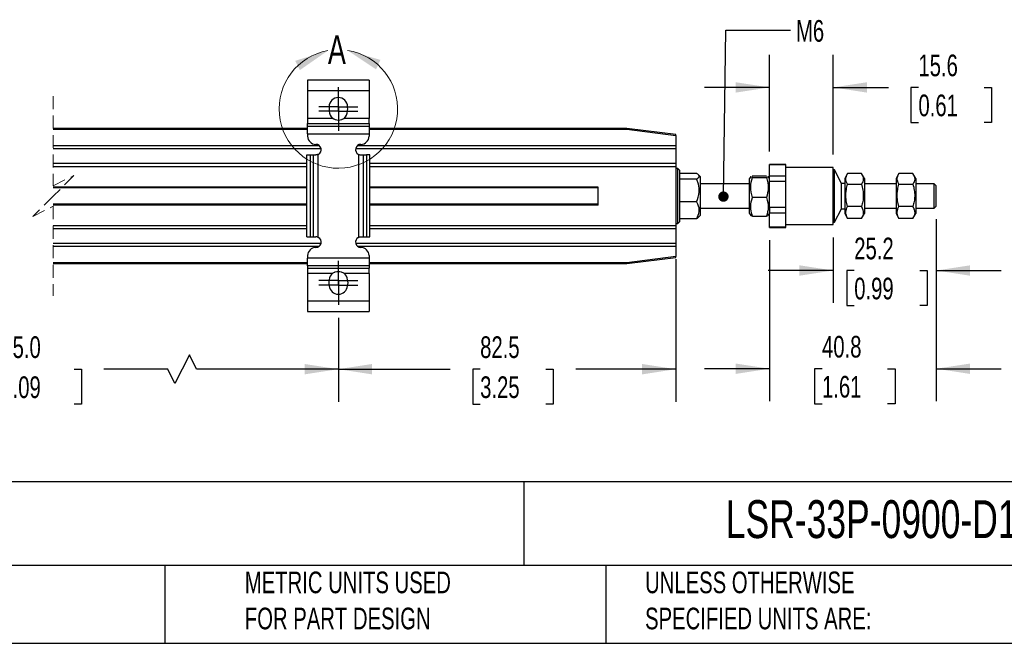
# Model space of a CAD drawing. Header units: millimetres. Extents: x 16 to 683, y 16 to 524.
# Tile 2 of 8: x 266 to 507, y 16 to 168. Entities that reach past the tile are written whole.
import ezdxf

# ---------------------------------------------------------------- set-up
doc = ezdxf.new("R2010")
doc.units = ezdxf.units.MM
doc.header["$LTSCALE"] = 2.5
doc.linetypes.add('CENTERX2', pattern=[20.32, 12.7, -2.54, 2.54, -2.54])
doc.linetypes.add('HIDDEN', pattern=[1.905, 1.27, -0.635])
doc.layers.add('CENTER', color=40, linetype='CENTERX2')
doc.layers.add('DIMENSIONS', color=140, linetype='Continuous', lineweight=25)
doc.layers.add('TEXT', color=140, linetype='Continuous', lineweight=25)
doc.styles.add('SLDTEXTSTYLE0', font='TXT', dxfattribs={"width": 0.7})
doc.dimstyles.new('SLDDIMSTYLE0', dxfattribs={"dimtxt": 5.39502, "dimasz": 8.255, "dimexe": 0, "dimexo": 0.0625, "dimgap": 1.348755, "dimtad": 0, "dimtih": 1, "dimtoh": 1, "dimrnd": 1e-09, "dimzin": 12, "dimdsep": 46, "dimtxsty": 'SLDTEXTSTYLE0', "dimsah": 1, "dimcen": 0.09, "dimadec": 0, "dimazin": 3, "dimtfac": 1, "dimtofl": 0, "dimtmove": 0, "dimatfit": 3, "dimfxl": 0, "dimfrac": 2, "dimtolj": 1, "dimtzin": 12, "dimarcsym": 0})
doc.dimstyles.new('SLDDIMSTYLE1', dxfattribs={"dimtxt": 5.39502, "dimasz": 8.255, "dimexe": 0, "dimexo": 0.0625, "dimgap": 1.348755, "dimtad": 0, "dimtih": 1, "dimtoh": 1, "dimrnd": 1e-09, "dimzin": 4, "dimdsep": 46, "dimtxsty": 'SLDTEXTSTYLE0', "dimsah": 1, "dimcen": 0.09, "dimadec": 0, "dimazin": 1, "dimtfac": 1, "dimtofl": 0, "dimtmove": 0, "dimatfit": 3, "dimfxl": 0, "dimfrac": 2, "dimtolj": 1, "dimtzin": 12, "dimarcsym": 0})
doc.dimstyles.new('SLDDIMSTYLE2', dxfattribs={"dimtxt": 5.39502, "dimasz": 8.255, "dimexe": 0, "dimexo": 0.0625, "dimgap": 1.348755, "dimtad": 0, "dimtih": 1, "dimtoh": 1, "dimrnd": 1e-09, "dimzin": 12, "dimdsep": 46, "dimtxsty": 'SLDTEXTSTYLE0', "dimsah": 1, "dimcen": 0.09, "dimadec": 0, "dimazin": 3, "dimtfac": 1, "dimtmove": 0, "dimatfit": 0, "dimfxl": 0, "dimfrac": 2, "dimtolj": 1, "dimtzin": 12, "dimarcsym": 0})
doc.dimstyles.new('SLDDIMSTYLE5', dxfattribs={"dimtxt": 0.18, "dimasz": 2.54, "dimexe": 0, "dimexo": 0.0625, "dimgap": 0, "dimtad": 0, "dimtih": 1, "dimtoh": 1, "dimdec": 0, "dimrnd": 1e-09, "dimzin": 0, "dimdsep": 46, "dimtxsty": 'Standard', "dimblk1": 'DOT', "dimblk2": 'DOT', "dimsah": 1, "dimcen": 0.09, "dimadec": 0, "dimazin": 0, "dimtfac": 2.54, "dimtdec": 0, "dimtofl": 0, "dimtmove": 0, "dimatfit": 3, "dimldrblk": 'DOT', "dimfxl": 0, "dimfrac": 2, "dimtolj": 1, "dimtzin": 0, "dimarcsym": 0})

# ---------------------------------------------------------------- blocks, each defined once
blk = doc.blocks.new('_D_10')
at = {"layer": 'DIMENSIONS'}
for p, q in [((449.4, 136.08), (449.4, 159.69)), ((465, 135.38), (465, 159.69)), ((449.4, 151.75), (433.53, 151.75)), ((465, 151.75), (478.51, 151.75)), ((485.83, 151.75), (484.01, 151.75)), ((484.01, 151.75), (484.01, 143.18)), ((501.86, 151.75), (503.67, 151.75)), ((503.67, 151.75), (503.67, 143.18)), ((484.01, 143.18), (485.83, 143.18)), ((503.67, 143.18), (501.86, 143.18))]:
    blk.add_line(p, q, dxfattribs=at)
for points in [[(449.4, 151.75), (441.15, 153.02), (441.15, 150.48)], [(465, 151.75), (473.26, 150.48), (473.26, 153.02)]]:
    blk.add_solid(points, dxfattribs=at)
at = {"layer": 'DIMENSIONS', "char_height": 5.292, "attachment_point": 1, "style": 'SLDTEXTSTYLE0'}
for s, insert in [('15.6', (485.83, 159.78)), ('0.61', (485.83, 150))]:
    blk.add_mtext(s, dxfattribs=dict(at, insert=insert))
blk = doc.blocks.new('_D_11')
at = {"layer": 'DIMENSIONS'}
for p, q in [((490.2, 119.53), (490.2, 99.06)), ((465, 115.03), (465, 99.06)), ((465, 107), (449.13, 107)), ((470.14, 107), (468.33, 107)), ((468.33, 107), (468.33, 98.42)), ((486.17, 107), (487.98, 107)), ((487.98, 107), (487.98, 98.42)), ((490.2, 107), (506.08, 107)), ((468.33, 98.42), (470.14, 98.42)), ((487.98, 98.42), (486.17, 98.42))]:
    blk.add_line(p, q, dxfattribs=at)
for points in [[(465, 107), (456.75, 108.27), (456.75, 105.73)], [(490.2, 107), (498.46, 105.73), (498.46, 108.27)]]:
    blk.add_solid(points, dxfattribs=at)
at = {"layer": 'DIMENSIONS', "char_height": 5.292, "attachment_point": 1, "style": 'SLDTEXTSTYLE0'}
for s, insert in [('25.2', (470.14, 115.03)), ('0.99', (470.14, 105.24))]:
    blk.add_mtext(s, dxfattribs=dict(at, insert=insert))
blk = doc.blocks.new('_D_12')
at = {"layer": 'DIMENSIONS'}
for p, q in [((490.2, 119.53), (490.2, 75.06)), ((449.4, 114.42), (449.4, 75.06)), ((449.4, 82.99), (433.53, 82.99)), ((462.27, 82.99), (460.46, 82.99)), ((460.46, 82.99), (460.46, 74.42)), ((478.3, 82.99), (480.12, 82.99)), ((480.12, 82.99), (480.12, 74.42)), ((490.2, 82.99), (506.08, 82.99)), ((460.46, 74.42), (462.27, 74.42)), ((480.12, 74.42), (478.3, 74.42))]:
    blk.add_line(p, q, dxfattribs=at)
for points in [[(449.4, 82.99), (441.15, 84.26), (441.15, 81.72)], [(490.2, 82.99), (498.46, 81.72), (498.46, 84.26)]]:
    blk.add_solid(points, dxfattribs=at)
at = {"layer": 'DIMENSIONS', "char_height": 5.292, "attachment_point": 1, "style": 'SLDTEXTSTYLE0'}
for s, insert in [('40.8', (462.27, 91.02)), ('1.61', (462.27, 81.24))]:
    blk.add_mtext(s, dxfattribs=dict(at, insert=insert))
blk = doc.blocks.new('_D_13')
at = {"layer": 'DIMENSIONS'}
for p, q in [((426.55, 109.78), (426.55, 74.94)), ((344.05, 95.47), (344.05, 74.94)), ((344.05, 82.88), (371.4, 82.88)), ((378.71, 82.88), (376.9, 82.88)), ((376.9, 82.88), (376.9, 74.3)), ((394.75, 82.88), (396.56, 82.88)), ((396.56, 82.88), (396.56, 74.3)), ((426.55, 82.88), (402.06, 82.88)), ((376.9, 74.3), (378.71, 74.3)), ((396.56, 74.3), (394.75, 74.3))]:
    blk.add_line(p, q, dxfattribs=at)
for points in [[(344.05, 82.88), (352.31, 81.61), (352.31, 84.15)], [(426.55, 82.88), (418.3, 84.15), (418.3, 81.61)]]:
    blk.add_solid(points, dxfattribs=at)
at = {"layer": 'DIMENSIONS', "char_height": 5.292, "attachment_point": 1, "style": 'SLDTEXTSTYLE0'}
for s, insert in [('82.5', (378.71, 90.91)), ('3.25', (378.71, 81.12))]:
    blk.add_mtext(s, dxfattribs=dict(at, insert=insert))
blk = doc.blocks.new('_D_14')
at = {"layer": 'DIMENSIONS'}
for p, q in [((188.08, 95.47), (188.08, 74.94)), ((344.05, 95.47), (344.05, 74.94)), ((307.64, 86.4), (304.12, 79.35)), ((309.41, 82.88), (307.64, 86.4)), ((188.08, 82.88), (251.62, 82.88)), ((258.93, 82.88), (257.12, 82.88)), ((257.12, 82.88), (257.12, 74.3)), ((279.45, 82.88), (281.26, 82.88)), ((281.26, 82.88), (281.26, 74.3)), ((302.35, 82.88), (286.76, 82.88)), ((304.12, 79.35), (302.35, 82.88)), ((344.05, 82.88), (309.41, 82.88)), ((257.12, 74.3), (258.93, 74.3)), ((281.26, 74.3), (279.45, 74.3))]:
    blk.add_line(p, q, dxfattribs=at)
for points in [[(188.08, 82.88), (196.33, 81.61), (196.33, 84.15)], [(344.05, 82.88), (335.8, 84.15), (335.8, 81.61)]]:
    blk.add_solid(points, dxfattribs=at)
at = {"layer": 'DIMENSIONS', "char_height": 5.292, "attachment_point": 1, "style": 'SLDTEXTSTYLE0'}
for s, insert in [('815.0', (258.93, 90.91)), ('32.09', (258.93, 81.12))]:
    blk.add_mtext(s, dxfattribs=dict(at, insert=insert))
blk = doc.blocks.new('_Dot')
at = {"color": 0, "linetype": 'ByBlock', "lineweight": -2}
blk.add_line((-0.5, 0), (-1, 0), dxfattribs=at)
at = {"color": 0, "linetype": 'ByBlock', "const_width": 0.5}
blk.add_lwpolyline([(-0.25, 0, 1), (0.25, 0, 1)], format="xyb", close=True, dxfattribs=at)
blk = doc.blocks.new('SW_CENTERMARKSYMBOL_0')
at = {"layer": 'CENTER', "color": 0}
for p, q in [((0, 2.54), (0, 4.79)), ((0, 0), (0, 2.54)), ((-2.54, 0), (-4.79, 0)), ((0, 0), (-2.54, 0)), ((0, 0), (0, -2.54)), ((0, 0), (2.54, 0)), ((2.54, 0), (4.79, 0)), ((0, -2.54), (0, -4.79))]:
    blk.add_line(p, q, dxfattribs=at)
blk = doc.blocks.new('SW_CENTERMARKSYMBOL_1')
at = {"layer": 'CENTER', "color": 0}
for p, q in [((0, 2.54), (0, 4.79)), ((0, 0), (0, 2.54)), ((-2.54, 0), (-4.79, 0)), ((0, 0), (-2.54, 0)), ((0, 0), (0, -2.54)), ((0, 0), (2.54, 0)), ((2.54, 0), (4.79, 0)), ((0, -2.54), (0, -4.79))]:
    blk.add_line(p, q, dxfattribs=at)
blk = doc.blocks.new('SW_CENTERMARKSYMBOL_2')
at = {"layer": 'CENTER', "color": 0}
for p, q in [((0, 2.54), (0, 4.79)), ((0, 0), (0, 2.54)), ((-2.54, 0), (-4.79, 0)), ((0, 0), (-2.54, 0)), ((0, 0), (0, -2.54)), ((0, 0), (2.54, 0)), ((2.54, 0), (4.79, 0)), ((0, -2.54), (0, -4.79))]:
    blk.add_line(p, q, dxfattribs=at)
blk = doc.blocks.new('SW_CENTERMARKSYMBOL_3')
at = {"layer": 'CENTER', "color": 0}
for p, q in [((0, 2.54), (0, 4.79)), ((0, 0), (0, 2.54)), ((-2.54, 0), (-4.79, 0)), ((0, 0), (-2.54, 0)), ((0, 0), (0, -2.54)), ((0, 0), (2.54, 0)), ((2.54, 0), (4.79, 0)), ((0, -2.54), (0, -4.79))]:
    blk.add_line(p, q, dxfattribs=at)

msp = doc.modelspace()

# ---------------------------------------------------------------- linework, layer by layer
for p, q in [((351.553, 153.488), (336.553, 153.488)), ((336.553, 153.488), (336.553, 150.988)), ((351.553, 153.488), (351.553, 150.988)), ((336.553, 150.988), (351.553, 150.988)), ((336.553, 150.988), (336.553, 144.19)), ((351.553, 150.988), (351.553, 144.19)), ((341.803, 147.038), (341.803, 146.869)), ((346.303, 146.869), (346.303, 147.038)), ((341.803, 146.108), (341.803, 145.938)), ((346.303, 145.938), (346.303, 146.108)), ((342.637, 144.19), (336.553, 144.19)), ((336.553, 144.19), (336.553, 142.941)), ((336.553, 142.941), (351.553, 142.941)), ((336.553, 142.31), (336.553, 142.941)), ((336.553, 142.31), (351.553, 142.31)), ((336.553, 140.436), (336.553, 142.31)), ((342.93, 143.978), (342.531, 144.212)), ((351.553, 144.19), (345.47, 144.19)), ((351.553, 142.941), (351.553, 144.19)), ((351.553, 142.941), (351.553, 142.31)), ((351.553, 142.31), (351.553, 140.436)), ((336.553, 141.708), (274.39, 141.708)), ((274.39, 141.508), (336.553, 141.508)), ((336.553, 140.436), (351.553, 140.436)), ((336.553, 140.436), (336.553, 139.838)), ((414.553, 141.708), (351.553, 141.708)), ((351.553, 141.508), (414.541, 141.508)), ((351.553, 140.436), (351.553, 139.838)), ((414.541, 141.508), (426.553, 140.007)), ((426.553, 140.208), (414.553, 141.708)), ((426.553, 140.007), (426.553, 140.208)), ((426.553, 140.007), (426.553, 137.458)), ((339.472, 137.458), (274.39, 137.458)), ((426.553, 137.458), (348.635, 137.458)), ((426.553, 137.458), (426.553, 136.783)), ((274.39, 136.783), (339.83, 136.783)), ((336.34, 115.238), (336.34, 135.238)), ((336.34, 135.238), (337.133, 135.238)), ((337.133, 135.238), (337.133, 115.238)), ((337.133, 135.238), (337.965, 135.238)), ((337.965, 115.238), (337.965, 135.238)), ((337.965, 135.238), (338.553, 135.238)), ((339.154, 115.092), (339.154, 135.385)), ((348.277, 136.783), (426.553, 136.783)), ((348.953, 135.385), (348.953, 115.092)), ((349.553, 135.238), (350.142, 135.238)), ((350.142, 135.238), (350.142, 115.238)), ((350.142, 135.238), (350.974, 135.238)), ((350.974, 135.238), (350.974, 115.238)), ((351.767, 135.238), (350.974, 135.238)), ((351.767, 115.238), (351.767, 135.238)), ((426.553, 136.783), (426.553, 133.133)), ((336.34, 133.133), (274.39, 133.133)), ((274.39, 132.458), (336.34, 132.458)), ((426.553, 133.133), (351.767, 133.133)), ((351.767, 132.458), (426.553, 132.458)), ((426.553, 133.133), (426.553, 132.458)), ((426.553, 132.458), (426.553, 117.958)), ((453.403, 132.908), (449.403, 132.908)), ((449.403, 132.903), (449.403, 132.908)), ((449.403, 132.903), (453.403, 132.903)), ((449.403, 130.025), (449.403, 132.903)), ((453.403, 132.903), (453.403, 132.908)), ((453.403, 131.464), (453.403, 132.903)), ((427.053, 131.908), (426.553, 131.908)), ((427.553, 131.408), (427.053, 131.908)), ((427.053, 118.769), (427.053, 131.908)), ((427.553, 126.922), (427.553, 131.408)), ((427.553, 130.757), (431.611, 130.757)), ((432.553, 129.871), (432.093, 130.414)), ((444.853, 129.977), (444.553, 129.458)), ((445.189, 130.105), (445.266, 130.137)), ((445.266, 130.137), (448.691, 130.137)), ((448.691, 130.137), (448.723, 130.121)), ((449.403, 129.458), (449.091, 130)), ((453.403, 130.025), (449.403, 130.025)), ((449.403, 128.819), (449.403, 130.025)), ((465.003, 132.208), (453.403, 132.208)), ((453.403, 130.025), (453.403, 131.464)), ((453.403, 128.819), (453.403, 130.025)), ((465.003, 118.208), (465.003, 132.208)), ((465.303, 131.608), (465.003, 131.608)), ((467.039, 128.305), (465.303, 131.608)), ((465.303, 118.808), (465.303, 131.608)), ((468.515, 130.69), (467.803, 129.458)), ((471.941, 130.69), (468.516, 130.69)), ((472.653, 129.458), (471.942, 130.69)), ((481.065, 130.69), (480.353, 129.458)), ((484.491, 130.69), (481.066, 130.69)), ((485.203, 129.458), (484.492, 130.69)), ((431.611, 129.364), (427.553, 129.364)), ((432.553, 120.545), (432.553, 129.871)), ((444.553, 128.208), (432.553, 128.208)), ((444.553, 124.914), (444.553, 129.458)), ((445.266, 129.757), (448.691, 129.757)), ((449.403, 128.819), (453.403, 128.819)), ((449.403, 122.415), (449.403, 128.819)), ((453.403, 125.617), (453.403, 128.819)), ((467.803, 128.305), (467.039, 128.305)), ((467.039, 122.111), (467.039, 128.305)), ((467.803, 129.458), (467.803, 120.958)), ((468.516, 128.108), (471.941, 128.108)), ((472.653, 129.458), (472.653, 127.455)), ((480.353, 128.208), (472.653, 128.208)), ((480.353, 129.458), (480.353, 120.958)), ((481.066, 128.108), (484.491, 128.108)), ((485.203, 129.458), (485.203, 127.455)), ((489.703, 128.208), (485.203, 128.208)), ((490.203, 127.708), (489.703, 128.208)), ((489.703, 122.208), (489.703, 128.208)), ((490.203, 122.708), (490.203, 127.708)), ((336.34, 127.408), (274.39, 127.408)), ((336.34, 127.208), (274.39, 127.208)), ((407.553, 127.408), (351.767, 127.408)), ((407.553, 127.208), (351.767, 127.208)), ((407.553, 123.008), (407.553, 127.408)), ((427.553, 119.008), (427.553, 126.922)), ((453.403, 122.415), (453.403, 125.617)), ((472.653, 127.455), (472.653, 120.958)), ((485.203, 127.455), (485.203, 120.958)), ((336.34, 123.208), (274.39, 123.208)), ((336.34, 123.008), (274.39, 123.008)), ((407.553, 123.208), (351.767, 123.208)), ((407.553, 123.008), (351.767, 123.008)), ((431.611, 123.816), (427.553, 123.816)), ((444.553, 120.958), (444.553, 124.914)), ((448.691, 124.828), (445.266, 124.828)), ((432.093, 120.002), (432.553, 120.545)), ((432.553, 122.208), (444.553, 122.208)), ((444.553, 120.958), (444.853, 120.439)), ((444.866, 120.447), (445.266, 120.279)), ((448.691, 120.279), (449.038, 120.447)), ((449.091, 120.417), (449.403, 120.958)), ((453.403, 122.415), (449.403, 122.415)), ((449.403, 122.415), (449.403, 121.124)), ((449.403, 121.124), (453.403, 121.124)), ((449.403, 117.597), (449.403, 121.124)), ((453.403, 121.124), (453.403, 122.415)), ((453.403, 119.361), (453.403, 121.124)), ((465.303, 118.808), (467.039, 122.111)), ((467.039, 122.111), (467.803, 122.111)), ((467.803, 120.958), (468.515, 119.726)), ((471.941, 122.627), (468.516, 122.627)), ((471.942, 119.726), (472.653, 120.958)), ((472.653, 122.208), (480.353, 122.208)), ((480.353, 120.958), (481.065, 119.726)), ((484.491, 122.627), (481.066, 122.627)), ((484.492, 119.726), (485.203, 120.958)), ((485.203, 122.208), (489.703, 122.208)), ((489.703, 122.208), (490.203, 122.708)), ((336.34, 117.958), (274.39, 117.958)), ((426.553, 117.958), (351.767, 117.958)), ((426.553, 118.508), (427.053, 118.508)), ((426.553, 117.958), (426.553, 117.283)), ((427.053, 118.508), (427.553, 119.008)), ((427.053, 118.508), (427.053, 118.769)), ((431.611, 119.66), (427.553, 119.66)), ((445.266, 120.279), (448.691, 120.279)), ((453.403, 117.597), (453.403, 119.361)), ((453.403, 118.208), (465.003, 118.208)), ((465.003, 118.808), (465.303, 118.808)), ((468.482, 119.823), (468.516, 119.726)), ((471.941, 119.726), (468.516, 119.726)), ((471.941, 119.726), (471.97, 119.823)), ((481.018, 119.824), (481.066, 119.726)), ((484.491, 119.726), (481.066, 119.726)), ((484.491, 119.726), (484.537, 119.824)), ((274.39, 117.283), (336.34, 117.283)), ((351.767, 117.283), (426.553, 117.283)), ((426.553, 117.283), (426.553, 113.633)), ((453.403, 117.597), (449.403, 117.597)), ((449.403, 117.508), (449.403, 117.597)), ((449.403, 117.508), (453.403, 117.508)), ((453.403, 117.508), (453.403, 117.597)), ((339.817, 113.633), (274.39, 113.633)), ((336.34, 115.238), (337.133, 115.238)), ((337.133, 115.238), (337.965, 115.238)), ((337.965, 115.238), (338.553, 115.238)), ((426.553, 113.633), (348.29, 113.633)), ((349.553, 115.238), (350.142, 115.238)), ((350.142, 115.238), (350.974, 115.238)), ((350.974, 115.238), (351.767, 115.238)), ((426.553, 113.633), (426.553, 112.958)), ((274.39, 112.958), (339.407, 112.958)), ((348.7, 112.958), (426.553, 112.958)), ((426.553, 112.958), (426.553, 110.41)), ((336.553, 108.908), (274.39, 108.908)), ((274.39, 108.708), (336.553, 108.708)), ((336.553, 110.638), (336.553, 110.041)), ((351.553, 110.041), (336.553, 110.041)), ((336.553, 108.167), (336.553, 110.041)), ((351.553, 110.638), (351.553, 110.041)), ((351.553, 110.041), (351.553, 108.167)), ((414.541, 108.908), (351.553, 108.908)), ((351.553, 108.708), (414.553, 108.708)), ((426.553, 110.41), (414.541, 108.908)), ((414.553, 108.708), (426.553, 110.208)), ((426.553, 110.208), (426.553, 110.41)), ((351.553, 108.167), (336.553, 108.167)), ((336.553, 108.167), (336.553, 107.536)), ((336.553, 107.536), (351.553, 107.536)), ((336.553, 107.536), (336.553, 106.287)), ((342.637, 106.287), (336.553, 106.287)), ((336.553, 106.287), (336.553, 99.488)), ((342.765, 106.417), (343.17, 106.574)), ((345.148, 106.492), (345.341, 106.417)), ((351.553, 106.287), (345.47, 106.287)), ((351.553, 108.167), (351.553, 107.536)), ((351.553, 106.287), (351.553, 107.536)), ((351.553, 106.287), (351.553, 99.488)), ((336.553, 99.488), (336.553, 96.988)), ((351.553, 99.488), (336.553, 99.488)), ((351.553, 99.488), (351.553, 96.988)), ((336.553, 96.988), (351.553, 96.988))]:
    msp.add_line(p, q)
at = {"color": 7, "linetype": 'HIDDEN', "lineweight": 18}
for p, q in [((274.39, 149.646), (274.39, 127.708)), ((274.39, 127.708), (279.39, 130.208)), ((279.39, 130.208), (274.39, 125.208)), ((274.39, 125.208), (269.39, 120.208)), ((269.39, 120.208), (274.39, 122.708)), ((274.39, 122.708), (274.39, 100.771))]:
    msp.add_line(p, q, dxfattribs=at)
at = {"flags": 128}
for points in [[(414.541, 141.508), (414.543, 141.547), (414.546, 141.585), (414.548, 141.619), (414.55, 141.65), (414.551, 141.674), (414.552, 141.693), (414.553, 141.704), (414.553, 141.708)], [(414.541, 108.908), (414.543, 108.869), (414.546, 108.832), (414.548, 108.797), (414.55, 108.767), (414.551, 108.742), (414.552, 108.723), (414.553, 108.712), (414.553, 108.708)]]:
    msp.add_lwpolyline(points, dxfattribs=at)
at = {"color": 7, "linetype": 'Continuous', "lineweight": 18}
msp.add_arc((344.053, 146.488), 14.487, 100.17778, 81.03268, dxfattribs=at)
for centre, radius, start, end in [((344.053, 147.038), 2.25, 0.00005, 179.99995), ((344.054, 146.488), 2.282, 170.40579, 189.59421), ((344.053, 146.488), 2.282, 350.40579, 9.59421), ((344.053, 145.938), 2.25, 179.99991, 230.99509), ((344.053, 145.938), 2.25, 309.00491, 0.00009), ((338.553, 139.838), 2, 180.00036, 269.99974), ((349.553, 139.838), 2, 270.00026, 359.99964), ((338.553, 136.538), 1.3, 297.49592, 89.99988), ((349.553, 136.538), 1.3, 90.00012, 242.50408), ((338.553, 113.938), 1.3, 270.00012, 62.50408), ((349.553, 113.938), 1.3, 117.49592, 269.99988), ((338.553, 110.638), 2, 90.00026, 179.99964), ((349.553, 110.638), 2, 0.00036, 89.99974), ((344.053, 104.538), 2.25, 129.00503, 174.64037), ((344.053, 104.538), 2.25, 5.35963, 50.99497), ((344.053, 103.988), 2.365, 161.25512, 198.74488), ((344.054, 103.988), 2.365, 341.25512, 18.74488), ((344.053, 103.438), 2.25, 185.35954, 354.64046)]:
    msp.add_arc(centre, radius, start, end)
for points, knots in [([(345.47, 144.19), (345.259, 144.051), (344.839, 143.773), (344.084, 143.651), (343.305, 143.756), (342.866, 144.041), (342.637, 144.19)], [0, 0, 0, 0, 0.2453425, 0.4905604, 0.7346792, 1, 1, 1, 1]), ([(345.42, 144.114), (345.258, 144.015), (345.077, 143.906), (344.873, 143.868), (344.853, 143.864)], [0, 0, 0, 0, 0.902042, 1, 1, 1, 1]), ([(339.154, 135.385), (339.048, 135.339), (338.856, 135.255), (338.647, 135.243), (338.553, 135.238)], [0, 0, 0, 0, 0.5524367, 1, 1, 1, 1]), ([(348.953, 135.385), (349.059, 135.339), (349.251, 135.255), (349.46, 135.243), (349.553, 135.238)], [0, 0, 0, 0, 0.5524367, 1, 1, 1, 1]), ([(431.611, 129.364), (431.917, 129.53), (432.465, 129.828), (432.026, 130.532), (431.721, 130.697), (431.611, 130.757)], [0, 0, 0, 0, 0.4479667, 0.801733, 1, 1, 1, 1]), ([(445.266, 129.757), (444.99, 129.828), (444.7, 129.903), (444.859, 129.966), (444.866, 129.969)], [0, 0, 0, 0, 0.9514442, 1, 1, 1, 1]), ([(449.038, 129.969), (449.067, 129.957), (449.254, 129.878), (448.949, 129.812), (448.691, 129.757)], [0, 0, 0, 0, 0.1534187, 1, 1, 1, 1]), ([(468.516, 128.108), (468.394, 128.328), (468.157, 128.756), (468.052, 129.46), (468.198, 130.121), (468.407, 130.495), (468.516, 130.69)], [0, 0, 0, 0, 0.2730373, 0.5330593, 0.7566748, 1, 1, 1, 1]), ([(471.941, 130.69), (472.062, 130.47), (472.3, 130.042), (472.405, 129.338), (472.259, 128.677), (472.05, 128.303), (471.941, 128.108)], [0, 0, 0, 0, 0.2730374, 0.5330594, 0.7566747, 1, 1, 1, 1]), ([(481.066, 128.108), (480.846, 128.571), (480.431, 129.44), (480.864, 130.292), (481.066, 130.69)], [0, 0, 0, 0, 0.5321249, 1, 1, 1, 1]), ([(484.491, 130.69), (484.711, 130.227), (485.126, 129.358), (484.693, 128.507), (484.491, 128.108)], [0, 0, 0, 0, 0.5321249, 1, 1, 1, 1]), ([(432.268, 126.59), (432.196, 127.269), (432.095, 128.227), (431.72, 129.108), (431.611, 129.364)], [0, 0, 0, 0, 0.7090378, 1, 1, 1, 1]), ([(445.266, 124.828), (445.045, 125.709), (444.631, 127.357), (445.064, 128.994), (445.266, 129.757)], [0, 0, 0, 0, 0.5345553, 1, 1, 1, 1]), ([(448.691, 129.757), (448.912, 128.876), (449.326, 127.228), (448.892, 125.59), (448.691, 124.828)], [0, 0, 0, 0, 0.5345553, 1, 1, 1, 1]), ([(468.516, 122.627), (468.394, 123.102), (468.146, 124.064), (468.055, 125.489), (468.189, 126.852), (468.406, 127.687), (468.516, 128.108)], [0, 0, 0, 0, 0.2646172, 0.5349657, 0.7653508, 1, 1, 1, 1]), ([(471.941, 128.108), (472.063, 127.633), (472.311, 126.671), (472.401, 125.245), (472.268, 123.883), (472.05, 123.048), (471.941, 122.627)], [0, 0, 0, 0, 0.2646172, 0.5349658, 0.7653509, 1, 1, 1, 1]), ([(481.066, 122.627), (480.944, 123.102), (480.696, 124.064), (480.605, 125.489), (480.739, 126.852), (480.956, 127.687), (481.066, 128.108)], [0, 0, 0, 0, 0.2646172, 0.5349657, 0.7653508, 1, 1, 1, 1]), ([(484.491, 128.108), (484.613, 127.633), (484.861, 126.671), (484.951, 125.245), (484.818, 123.883), (484.6, 123.048), (484.491, 122.627)], [0, 0, 0, 0, 0.2646169, 0.534965, 0.7653487, 1, 1, 1, 1]), ([(431.611, 123.816), (431.899, 124.576), (432.241, 125.482), (432.264, 126.437), (432.268, 126.59)], [0, 0, 0, 0, 0.8399513, 1, 1, 1, 1]), ([(431.611, 119.66), (431.894, 120.224), (432.457, 121.348), (432.132, 122.88), (431.723, 123.613), (431.611, 123.816)], [0, 0, 0, 0, 0.4227187, 0.840771, 1, 1, 1, 1]), ([(445.266, 120.279), (445.045, 121.093), (444.631, 122.614), (445.064, 124.125), (445.266, 124.828)], [0, 0, 0, 0, 0.53438398, 1, 1, 1, 1]), ([(448.691, 124.828), (448.912, 124.015), (449.326, 122.493), (448.892, 120.983), (448.691, 120.279)], [0, 0, 0, 0, 0.534384, 1, 1, 1, 1]), ([(468.516, 119.726), (468.296, 120.246), (467.881, 121.22), (468.314, 122.179), (468.516, 122.627)], [0, 0, 0, 0, 0.53278456, 1, 1, 1, 1]), ([(471.941, 122.627), (472.161, 122.107), (472.576, 121.133), (472.143, 120.174), (471.941, 119.726)], [0, 0, 0, 0, 0.53278456, 1, 1, 1, 1]), ([(481.066, 119.726), (480.944, 119.974), (480.704, 120.463), (480.603, 121.244), (480.746, 121.981), (480.957, 122.407), (481.066, 122.627)], [0, 0, 0, 0, 0.2709351, 0.5335375, 0.7588326, 1, 1, 1, 1]), ([(484.491, 122.627), (484.613, 122.379), (484.853, 121.89), (484.954, 121.109), (484.811, 120.372), (484.6, 119.946), (484.491, 119.726)], [0, 0, 0, 0, 0.270934, 0.5335352, 0.7588259, 1, 1, 1, 1]), ([(432.03, 120.055), (432.002, 119.988), (431.924, 119.8), (431.733, 119.715), (431.611, 119.66)], [0, 0, 0, 0, 0.3573892, 1, 1, 1, 1]), ([(339.154, 115.092), (339.048, 115.138), (338.856, 115.222), (338.647, 115.233), (338.553, 115.238)], [0, 0, 0, 0, 0.5524367, 1, 1, 1, 1]), ([(348.953, 115.092), (349.059, 115.138), (349.251, 115.222), (349.46, 115.233), (349.553, 115.238)], [0, 0, 0, 0, 0.5524367, 1, 1, 1, 1]), ([(342.637, 106.287), (342.847, 106.426), (343.268, 106.703), (344.023, 106.825), (344.802, 106.721), (345.241, 106.436), (345.47, 106.287)], [0, 0, 0, 0, 0.2453425, 0.4905604, 0.7346792, 1, 1, 1, 1])]:
    msp.add_open_spline(points, degree=3, knots=knots)
for points in [[(341.494, 160.747), (333.521, 158.258), (334.638, 155.977)], [(346.311, 160.798), (353.267, 156.174), (354.335, 158.478)]]:
    msp.add_solid(points, dxfattribs=at)
at = {"layer": 'TEXT'}
for p, q in [((682.625, 55.315), (15.875, 55.315)), ((389.397, 55.315), (389.397, 34.925)), ((682.625, 34.925), (15.875, 34.925)), ((301.616, 34.925), (301.616, 15.875)), ((409.45, 34.925), (409.45, 15.875)), ((15.875, 15.875), (682.625, 15.875))]:
    msp.add_line(p, q, dxfattribs=at)

# ---------------------------------------------------------------- block references
at = {"layer": 'CENTER'}
for name, p in [('SW_CENTERMARKSYMBOL_3', (344.053, 147.038)), ('SW_CENTERMARKSYMBOL_2', (344.053, 145.938)), ('SW_CENTERMARKSYMBOL_1', (344.053, 104.538)), ('SW_CENTERMARKSYMBOL_0', (344.053, 103.438))]:
    msp.add_blockref(name, p, dxfattribs=at)

# ---------------------------------------------------------------- texts
at = {"color": 7, "linetype": 'Continuous', "lineweight": 18, "insert": (341.494, 164.497), "char_height": 7.056, "attachment_point": 1, "style": 'SLDTEXTSTYLE0'}
msp.add_mtext('A', dxfattribs=at)
at = {"layer": 'DIMENSIONS', "insert": (455.907, 168.213), "char_height": 5.2917, "attachment_point": 1, "style": 'SLDTEXTSTYLE0'}
msp.add_mtext('M6', dxfattribs=at)
at = {"layer": 'TEXT', "attachment_point": 1, "style": 'SLDTEXTSTYLE0'}
for s, insert, char_height in [('PROSENSE POTENTIOMETER LINEAR POSITION SENSOR, FIXED SLIDE, 900MM STROKE, 33 X 33 X 980MM BODY, ^JCHANNEL MOUNT, 18MM DIN 43650 FORM A.', (19.914, 51.504), 4.630208), ('LSR-33P-0900-D10-C1', (438.754, 50.857), 9.26042), ("PART DIMENSIONS MAY DIFFER SLIGHTLY ^JDUE TO MANUFACTURER'S VARIANCES", (137.798, 33.41), 5.29167), ('METRIC UNITS USED ^JFOR PART DESIGN', (321.196, 33.41), 5.29167), ('UNLESS OTHERWISE ^JSPECIFIED UNITS ARE:', (419.02, 33.41), 5.29167)]:
    msp.add_mtext(s, dxfattribs=dict(at, insert=insert, char_height=char_height))

# ---------------------------------------------------------------- dimensions: what is measured, and where the dimension line sits
at = {"layer": 'DIMENSIONS'}
for base, p1, p2, dimstyle, picture, middle in [((465.003, 151.753), (449.403, 132.903), (465.003, 132.208), 'SLDDIMSTYLE2', '_D_10', (493.841, 151.753)), ((490.203, 82.995), (449.403, 117.597), (490.203, 122.708), 'SLDDIMSTYLE2', '_D_12', (470.289, 82.995)), ((490.203, 106.997), (465.003, 118.208), (490.203, 122.708), 'SLDDIMSTYLE2', '_D_11', (478.154, 106.997)), ((344.053, 82.877), (426.553, 112.958), (344.053, 98.648), 'SLDDIMSTYLE0', '_D_13', (386.729, 82.877))]:
    dim = msp.add_linear_dim(base=base, p1=p1, p2=p2, dimstyle=dimstyle, dxfattribs=at)
    dim.commit()
    dim.dimension.update_dxf_attribs({"geometry": picture, "text_midpoint": middle, "dimtype": 160})
dim = msp.add_linear_dim(base=(188.079, 82.877), p1=(344.053, 98.648), p2=(188.079, 98.648), text='815.0', dimstyle='SLDDIMSTYLE1', dxfattribs=at)
dim.commit()
dim.dimension.update_dxf_attribs({"geometry": '_D_14', "text_midpoint": (269.188, 82.877), "dimtype": 160})

# ---------------------------------------------------------------- leaders
msp.add_leader([(438.17, 125.065), (438.727, 165.74), (454.602, 165.74)], dimstyle='SLDDIMSTYLE5', dxfattribs=at)

doc.saveas('drawing.dxf')
